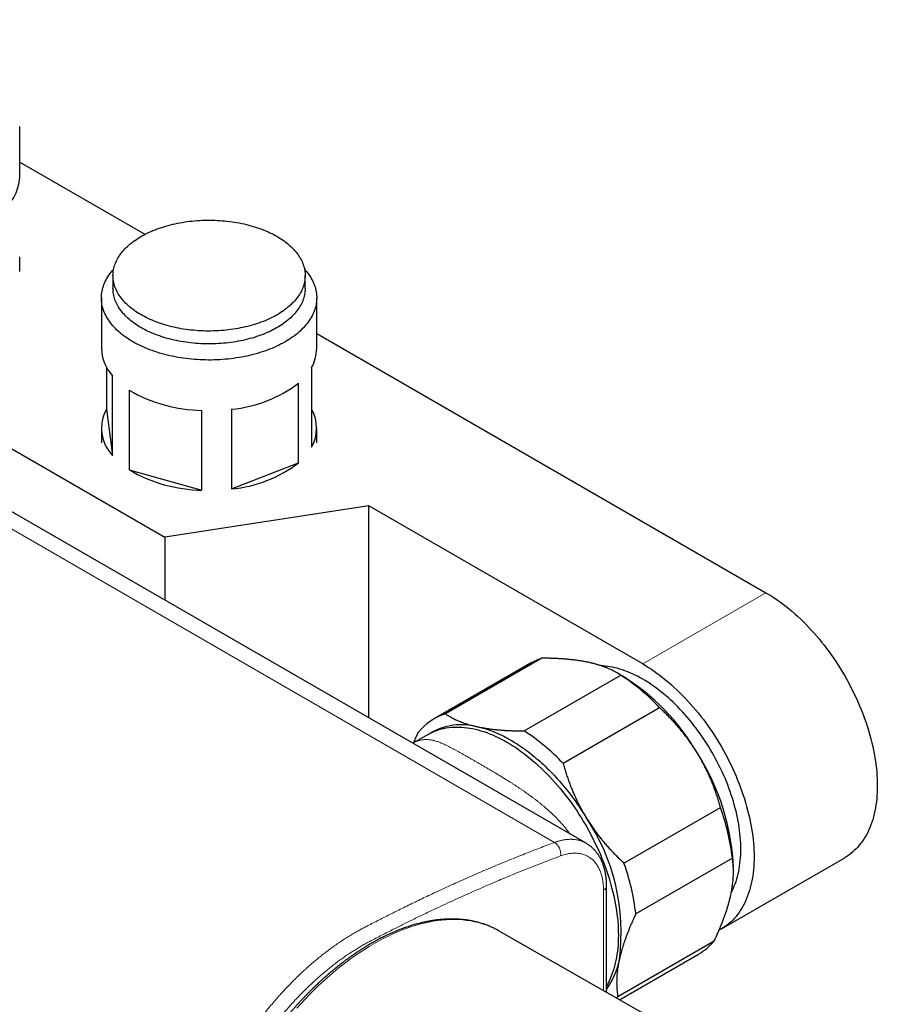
# Model space of a CAD drawing. Header units: millimetres. Extents: x 8 to 696, y 12 to 354.
# Tile 11 of 14: x 614 to 696, y 113 to 207. Entities that reach past the tile are written whole.
import ezdxf

# ---------------------------------------------------------------- set-up
doc = ezdxf.new("R2010")
doc.units = ezdxf.units.MM

msp = doc.modelspace()

# ---------------------------------------------------------------- linework, layer by layer
at = {"color": 252, "linetype": 'Continuous', "lineweight": 0}
for p, q in [((665.284, 128.568), (529.519, 206.943)), ((673.681, 145.579), (685.419, 152.355)), ((669.949, 114.467), (669.949, 124.013))]:
    msp.add_line(p, q, dxfattribs=at)
at = {"color": 7, "linetype": 'Continuous', "lineweight": 30}
for p, q in [((668.292, 128.493), (532.528, 206.868)), ((614.351, 191.952), (614.351, 196.77)), ((614.351, 193.381), (626.277, 186.497)), ((614.351, 182.97), (614.351, 184.358)), ((623.236, 182.564), (623.236, 181.34)), ((641.536, 181.34), (641.536, 182.564)), ((588.507, 180.543), (628.181, 157.639)), ((622.136, 180.441), (622.136, 175.624)), ((642.636, 175.624), (642.636, 180.441)), ((642.636, 177.053), (685.419, 152.355)), ((622.632, 173.805), (622.632, 169.849)), ((642.14, 173.805), (642.14, 166.211)), ((623.19, 165.417), (623.19, 173.01)), ((624.781, 171.657), (624.781, 164.063)), ((640.904, 164.739), (640.904, 172.333)), ((622.632, 169.849), (623.19, 165.417)), ((634.535, 169.838), (634.535, 162.244)), ((631.708, 162.126), (631.708, 169.72)), ((622.136, 168.03), (622.136, 166.642)), ((642.636, 166.642), (642.636, 168.03)), ((634.535, 162.244), (640.904, 164.739)), ((624.781, 164.063), (631.708, 162.126)), ((647.589, 160.641), (628.181, 157.639)), ((673.681, 145.579), (647.589, 160.641)), ((647.589, 140.445), (647.589, 160.641)), ((628.181, 157.639), (628.181, 151.648)), ((663.011, 145.645), (653.818, 140.339)), ((664.087, 146.118), (654.894, 140.812)), ((662.409, 139.187), (671.602, 144.494)), ((671.719, 144.444), (671.212, 144.737)), ((675.298, 141.404), (666.105, 136.097)), ((653.258, 138.86), (651.795, 138.016)), ((671.898, 126.595), (681.09, 131.901)), ((682.221, 127.074), (673.029, 121.768)), ((681.18, 120.34), (692.918, 127.116)), ((682.324, 125.77), (682.324, 126.074)), ((670.242, 124.423), (670.242, 124.421)), ((670.242, 114.3), (670.242, 124.421)), ((660.026, 120.125), (659.952, 120.167)), ((687.573, 104.419), (660.026, 120.125)), ((671.307, 113.889), (680.499, 119.196)), ((671.488, 113.59), (679.009, 117.932))]:
    msp.add_line(p, q, dxfattribs=at)
at = {"color": 7, "linetype": 'Continuous', "lineweight": 30, "flags": 128}
for points in [[(631.723, 187.833), (631.962, 187.841), (632.201, 187.846), (632.441, 187.847), (632.68, 187.844), (632.92, 187.838), (633.159, 187.828), (633.397, 187.814), (633.635, 187.797), (633.871, 187.777), (634.107, 187.752), (634.342, 187.724), (634.575, 187.693), (634.807, 187.658), (635.037, 187.62), (635.266, 187.578), (635.492, 187.533), (635.716, 187.484), (635.938, 187.432), (636.158, 187.377), (636.375, 187.318), (636.589, 187.256), (636.8, 187.191), (637.008, 187.123), (637.213, 187.052), (637.415, 186.977), (637.614, 186.9), (637.808, 186.819), (637.999, 186.736), (638.187, 186.649), (638.37, 186.56), (638.549, 186.469), (638.724, 186.374), (638.895, 186.277), (639.061, 186.177), (639.222, 186.075), (639.379, 185.971), (639.531, 185.864), (639.678, 185.755), (639.82, 185.643), (639.958, 185.53), (640.089, 185.415), (640.216, 185.297), (640.337, 185.178), (640.453, 185.057), (640.563, 184.934), (640.668, 184.81), (640.767, 184.684), (640.86, 184.556), (640.948, 184.428), (641.029, 184.298), (641.105, 184.166), (641.174, 184.034), (641.238, 183.901), (641.296, 183.767), (641.347, 183.632), (641.392, 183.496), (641.432, 183.359), (641.465, 183.222), (641.491, 183.085), (641.512, 182.947), (641.526, 182.809), (641.534, 182.671), (641.536, 182.533), (641.531, 182.394), (641.52, 182.256), (641.503, 182.118), (641.48, 181.981), (641.45, 181.843), (641.414, 181.707), (641.372, 181.571), (641.324, 181.435), (641.27, 181.3), (641.21, 181.167), (641.143, 181.034), (641.071, 180.902), (640.992, 180.771), (640.908, 180.642), (640.818, 180.514), (640.722, 180.387), (640.621, 180.262), (640.513, 180.138), (640.401, 180.016), (640.282, 179.896), (640.159, 179.777), (640.029, 179.661), (639.895, 179.546), (639.756, 179.434), (639.611, 179.324), (639.462, 179.216), (639.308, 179.11), (639.149, 179.006), (638.985, 178.905), (638.817, 178.807), (638.644, 178.711), (638.467, 178.618), (638.286, 178.527), (638.101, 178.439), (637.912, 178.355), (637.719, 178.272), (637.523, 178.193), (637.323, 178.117), (637.12, 178.044), (636.913, 177.974), (636.703, 177.907), (636.491, 177.844), (636.275, 177.783), (636.057, 177.726), (635.836, 177.672), (635.613, 177.622), (635.388, 177.575), (635.161, 177.531), (634.932, 177.491), (634.701, 177.454), (634.468, 177.421), (634.234, 177.391), (633.999, 177.365), (633.763, 177.342), (633.525, 177.323), (633.287, 177.308), (633.049, 177.296), (632.81, 177.288), (632.57, 177.283), (632.331, 177.282), (632.091, 177.285), (631.852, 177.291), (631.613, 177.301), (631.375, 177.315), (631.137, 177.332), (630.9, 177.352), (630.664, 177.377), (630.43, 177.404), (630.196, 177.436), (629.964, 177.471), (629.734, 177.509), (629.506, 177.551), (629.28, 177.596), (629.055, 177.645), (628.833, 177.697), (628.614, 177.752), (628.397, 177.811), (628.183, 177.872), (627.971, 177.938), (627.763, 178.006), (627.558, 178.077), (627.356, 178.152), (627.158, 178.229), (626.963, 178.31), (626.772, 178.393), (626.585, 178.479), (626.402, 178.569), (626.222, 178.66), (626.048, 178.755), (625.877, 178.852), (625.711, 178.952), (625.549, 179.054), (625.392, 179.158), (625.24, 179.265), (625.093, 179.374), (624.951, 179.485), (624.814, 179.599), (624.682, 179.714), (624.555, 179.832), (624.434, 179.951), (624.318, 180.072), (624.208, 180.195), (624.104, 180.319), (624.005, 180.445), (623.911, 180.572), (623.824, 180.701), (623.742, 180.831), (623.667, 180.962), (623.597, 181.095), (623.533, 181.228), (623.476, 181.362), (623.424, 181.497), (623.379, 181.633), (623.34, 181.769), (623.307, 181.906), (623.28, 182.044), (623.26, 182.182), (623.246, 182.32), (623.238, 182.458), (623.236, 182.596), (623.241, 182.734), (623.251, 182.873), (623.268, 183.011), (623.292, 183.148), (623.321, 183.285), (623.357, 183.422), (623.399, 183.558), (623.447, 183.694), (623.502, 183.828), (623.562, 183.962), (623.628, 184.095), (623.701, 184.227), (623.779, 184.358), (623.863, 184.487), (623.953, 184.615), (624.049, 184.742), (624.151, 184.867), (624.258, 184.991), (624.371, 185.113), (624.489, 185.233), (624.613, 185.351), (624.742, 185.468), (624.876, 185.582), (625.016, 185.695), (625.16, 185.805), (625.31, 185.913), (625.464, 186.019), (625.623, 186.122), (625.787, 186.223), (625.955, 186.322), (626.127, 186.418), (626.304, 186.511), (626.485, 186.602), (626.67, 186.689), (626.859, 186.774), (627.052, 186.856), (627.249, 186.936), (627.449, 187.012), (627.652, 187.085), (627.859, 187.155), (628.068, 187.222), (628.281, 187.285), (628.496, 187.346), (628.714, 187.403), (628.935, 187.457), (629.158, 187.507), (629.383, 187.554), (629.611, 187.598), (629.84, 187.638), (630.071, 187.675), (630.303, 187.708), (630.537, 187.738), (630.772, 187.764), (631.009, 187.786), (631.246, 187.805), (631.484, 187.821), (631.723, 187.833)], [(641.474, 183.178), (641.546, 183.096), (641.664, 182.957), (641.775, 182.816), (641.879, 182.673), (641.977, 182.529), (642.068, 182.383), (642.153, 182.236), (642.231, 182.088), (642.302, 181.938), (642.367, 181.788), (642.424, 181.637), (642.475, 181.485), (642.519, 181.332), (642.556, 181.178), (642.586, 181.025), (642.609, 180.87), (642.625, 180.716), (642.634, 180.561), (642.636, 180.406), (642.63, 180.251), (642.618, 180.096), (642.599, 179.942), (642.573, 179.788), (642.54, 179.634), (642.5, 179.481), (642.453, 179.328), (642.399, 179.176), (642.338, 179.025), (642.27, 178.876), (642.196, 178.727), (642.115, 178.579), (642.027, 178.433), (641.933, 178.288), (641.832, 178.144), (641.724, 178.002), (641.611, 177.862), (641.49, 177.723), (641.364, 177.587), (641.232, 177.452), (641.093, 177.319), (640.948, 177.189), (640.798, 177.061), (640.642, 176.935), (640.48, 176.811), (640.313, 176.69), (640.14, 176.572), (639.962, 176.456), (639.778, 176.343), (639.59, 176.232), (639.397, 176.125), (639.198, 176.02), (638.996, 175.919), (638.788, 175.821), (638.577, 175.725), (638.361, 175.633), (638.141, 175.545), (637.917, 175.46), (637.689, 175.378), (637.457, 175.299), (637.222, 175.224), (636.984, 175.153), (636.743, 175.085), (636.498, 175.021), (636.251, 174.961), (636.001, 174.905), (635.749, 174.852), (635.495, 174.803), (635.238, 174.758), (634.979, 174.717), (634.719, 174.68), (634.457, 174.646), (634.193, 174.617), (633.928, 174.592), (633.663, 174.57), (633.396, 174.553), (633.128, 174.54), (632.861, 174.531), (632.592, 174.525), (632.324, 174.524), (632.056, 174.527), (631.788, 174.534), (631.52, 174.545), (631.253, 174.56), (630.987, 174.58), (630.721, 174.603), (630.457, 174.63), (630.194, 174.661), (629.933, 174.696), (629.673, 174.735), (629.416, 174.778), (629.16, 174.825), (628.906, 174.876), (628.655, 174.93), (628.406, 174.988), (628.16, 175.05), (627.917, 175.116), (627.678, 175.185), (627.441, 175.258), (627.207, 175.335), (626.978, 175.415), (626.752, 175.498), (626.529, 175.585), (626.311, 175.675), (626.097, 175.769), (625.887, 175.865), (625.682, 175.965), (625.481, 176.068), (625.286, 176.174), (625.094, 176.283), (624.908, 176.394), (624.727, 176.509), (624.552, 176.626), (624.381, 176.745), (624.217, 176.868), (624.057, 176.992), (623.904, 177.119), (623.756, 177.249), (623.614, 177.38), (623.478, 177.514), (623.349, 177.649), (623.225, 177.787), (623.108, 177.926), (622.997, 178.067), (622.893, 178.21), (622.795, 178.354), (622.703, 178.5), (622.619, 178.647), (622.541, 178.795), (622.469, 178.944), (622.405, 179.095), (622.347, 179.246), (622.296, 179.398), (622.252, 179.551), (622.216, 179.704), (622.186, 179.858), (622.163, 180.013), (622.147, 180.167), (622.138, 180.322), (622.136, 180.477), (622.141, 180.632), (622.153, 180.787), (622.172, 180.941), (622.199, 181.095), (622.232, 181.249), (622.272, 181.402), (622.319, 181.555), (622.373, 181.706), (622.434, 181.857), (622.501, 182.007), (622.576, 182.156), (622.657, 182.304), (622.744, 182.45), (622.839, 182.595), (622.94, 182.739), (623.047, 182.881), (623.161, 183.021), (623.281, 183.159), (623.298, 183.178)], [(641.536, 181.34), (641.536, 181.308), (641.531, 181.17), (641.52, 181.031), (641.503, 180.894), (641.48, 180.756), (641.45, 180.619), (641.414, 180.482), (641.372, 180.346), (641.324, 180.21), (641.27, 180.076), (641.21, 179.942), (641.143, 179.809), (641.071, 179.677), (640.992, 179.546), (640.908, 179.417), (640.818, 179.289), (640.722, 179.162), (640.621, 179.037), (640.513, 178.913), (640.401, 178.791), (640.282, 178.671), (640.159, 178.553), (640.029, 178.436), (639.895, 178.322), (639.756, 178.209), (639.611, 178.099), (639.462, 177.991), (639.308, 177.885), (639.149, 177.782), (638.985, 177.681), (638.817, 177.582), (638.644, 177.486), (638.467, 177.393), (638.286, 177.302), (638.101, 177.215), (637.912, 177.13), (637.719, 177.048), (637.523, 176.969), (637.323, 176.892), (637.12, 176.819), (636.913, 176.749), (636.703, 176.682), (636.491, 176.619), (636.275, 176.558), (636.057, 176.501), (635.836, 176.447), (635.613, 176.397), (635.388, 176.35), (635.161, 176.306), (634.932, 176.266), (634.701, 176.229), (634.468, 176.196), (634.234, 176.166), (633.999, 176.14), (633.763, 176.118), (633.525, 176.099), (633.287, 176.083), (633.049, 176.071), (632.81, 176.063), (632.57, 176.059), (632.331, 176.058), (632.091, 176.06), (631.852, 176.066), (631.613, 176.076), (631.375, 176.09), (631.137, 176.107), (630.9, 176.128), (630.664, 176.152), (630.43, 176.18), (630.196, 176.211), (629.964, 176.246), (629.734, 176.284), (629.506, 176.326), (629.28, 176.371), (629.055, 176.42), (628.833, 176.472), (628.614, 176.527), (628.397, 176.586), (628.183, 176.648), (627.971, 176.713), (627.763, 176.781), (627.558, 176.852), (627.356, 176.927), (627.158, 177.004), (626.963, 177.085), (626.772, 177.168), (626.585, 177.255), (626.402, 177.344), (626.222, 177.436), (626.048, 177.53), (625.877, 177.627), (625.711, 177.727), (625.549, 177.829), (625.392, 177.933), (625.24, 178.04), (625.093, 178.149), (624.951, 178.261), (624.814, 178.374), (624.682, 178.489), (624.555, 178.607), (624.434, 178.726), (624.318, 178.847), (624.208, 178.97), (624.104, 179.094), (624.005, 179.22), (623.911, 179.348), (623.824, 179.476), (623.742, 179.606), (623.667, 179.738), (623.597, 179.87), (623.533, 180.003), (623.476, 180.137), (623.424, 180.272), (623.379, 180.408), (623.34, 180.545), (623.307, 180.682), (623.28, 180.819), (623.26, 180.957), (623.246, 181.095), (623.238, 181.233), (623.236, 181.34)], [(685.419, 152.355), (685.696, 152.19), (685.974, 152.017), (686.251, 151.837), (686.527, 151.648), (686.803, 151.451), (687.078, 151.246), (687.352, 151.034), (687.624, 150.814), (687.895, 150.587), (688.164, 150.353), (688.431, 150.111), (688.696, 149.863), (688.959, 149.608), (689.22, 149.347), (689.478, 149.079), (689.733, 148.805), (689.985, 148.526), (690.234, 148.24), (690.48, 147.949), (690.722, 147.652), (690.961, 147.351), (691.196, 147.044), (691.426, 146.732), (691.653, 146.417), (691.876, 146.096), (692.094, 145.772), (692.307, 145.444), (692.516, 145.112), (692.72, 144.776), (692.919, 144.438), (693.113, 144.096), (693.301, 143.752), (693.484, 143.405), (693.662, 143.056), (693.834, 142.705), (694, 142.352), (694.16, 141.998), (694.314, 141.642), (694.462, 141.285), (694.604, 140.928), (694.74, 140.57), (694.869, 140.211), (694.992, 139.853), (695.108, 139.495), (695.218, 139.137), (695.321, 138.78), (695.417, 138.423), (695.506, 138.068), (695.589, 137.714), (695.664, 137.362), (695.732, 137.012), (695.794, 136.664), (695.848, 136.318), (695.895, 135.975), (695.935, 135.635), (695.967, 135.297), (695.993, 134.963), (696.011, 134.633), (696.022, 134.306), (696.025, 133.984), (696.022, 133.665), (696.011, 133.351), (695.993, 133.041), (695.967, 132.737), (695.935, 132.437), (695.895, 132.143), (695.848, 131.854), (695.794, 131.571), (695.732, 131.293), (695.664, 131.022), (695.589, 130.757), (695.506, 130.498), (695.417, 130.246), (695.321, 130.001), (695.218, 129.763), (695.108, 129.531), (694.992, 129.307), (694.869, 129.09), (694.74, 128.881), (694.604, 128.68), (694.462, 128.486), (694.314, 128.301), (694.16, 128.123), (694, 127.954), (693.834, 127.793), (693.662, 127.64), (693.484, 127.496), (693.301, 127.361), (693.113, 127.234), (692.919, 127.116), (692.918, 127.116)], [(682.126, 123.826), (682.221, 124.01), (682.318, 124.213), (682.408, 124.424), (682.493, 124.64), (682.572, 124.862), (682.644, 125.09), (682.711, 125.324), (682.771, 125.563), (682.825, 125.807), (682.873, 126.057), (682.914, 126.311), (682.949, 126.571), (682.978, 126.835), (683, 127.103), (683.016, 127.376), (683.026, 127.653), (683.029, 127.934), (683.026, 128.218), (683.016, 128.506), (683, 128.797), (682.978, 129.092), (682.949, 129.389), (682.914, 129.689), (682.873, 129.991), (682.825, 130.296), (682.771, 130.603), (682.711, 130.912), (682.644, 131.222), (682.572, 131.534), (682.493, 131.847), (682.408, 132.161), (682.318, 132.476), (682.221, 132.791), (682.118, 133.107), (682.01, 133.423), (681.896, 133.739), (681.777, 134.054), (681.652, 134.369), (681.521, 134.684), (681.385, 134.997), (681.244, 135.31), (681.097, 135.621), (680.946, 135.93), (680.789, 136.238), (680.628, 136.543), (680.462, 136.847), (680.291, 137.148), (680.116, 137.446), (679.936, 137.742), (679.752, 138.034), (679.564, 138.324), (679.372, 138.609), (679.176, 138.892), (678.976, 139.17), (678.772, 139.445), (678.565, 139.715), (678.355, 139.981), (678.141, 140.242), (677.925, 140.499), (677.705, 140.751), (677.483, 140.997), (677.258, 141.239), (677.031, 141.475), (676.801, 141.705), (676.57, 141.93), (676.336, 142.148), (676.1, 142.361), (675.863, 142.567), (675.624, 142.768), (675.384, 142.961), (675.143, 143.148), (674.901, 143.329), (674.658, 143.502), (674.414, 143.669), (674.17, 143.828), (673.926, 143.981), (673.681, 144.126), (673.436, 144.263), (673.192, 144.393), (672.947, 144.516), (672.704, 144.63), (672.461, 144.738), (672.218, 144.837), (671.977, 144.928), (671.737, 145.012), (671.498, 145.087), (671.261, 145.154), (671.026, 145.214), (670.792, 145.265), (670.56, 145.308), (670.331, 145.342), (670.103, 145.369), (669.879, 145.387), (669.731, 145.395)], [(673.681, 145.579), (673.958, 145.414), (674.236, 145.241), (674.513, 145.06), (674.789, 144.871), (675.065, 144.675), (675.34, 144.47), (675.614, 144.258), (675.886, 144.038), (676.157, 143.811), (676.426, 143.576), (676.693, 143.335), (676.958, 143.087), (677.221, 142.832), (677.482, 142.571), (677.74, 142.303), (677.995, 142.029), (678.247, 141.749), (678.496, 141.464), (678.742, 141.173), (678.984, 140.876), (679.223, 140.574), (679.458, 140.268), (679.688, 139.956), (679.915, 139.64), (680.138, 139.32), (680.356, 138.996), (680.569, 138.667), (680.778, 138.335), (680.982, 138), (681.181, 137.661), (681.375, 137.32), (681.563, 136.976), (681.746, 136.629), (681.924, 136.28), (682.096, 135.929), (682.262, 135.576), (682.422, 135.222), (682.576, 134.866), (682.724, 134.509), (682.866, 134.152), (683.002, 133.794), (683.131, 133.435), (683.254, 133.077), (683.37, 132.718), (683.48, 132.361), (683.583, 132.003), (683.679, 131.647), (683.768, 131.292), (683.851, 130.938), (683.926, 130.586), (683.994, 130.236), (684.056, 129.888), (684.11, 129.542), (684.157, 129.199), (684.197, 128.858), (684.229, 128.521), (684.255, 128.187), (684.273, 127.857), (684.284, 127.53), (684.287, 127.207), (684.284, 126.889), (684.273, 126.575), (684.255, 126.265), (684.229, 125.961), (684.197, 125.661), (684.157, 125.367), (684.11, 125.078), (684.056, 124.795), (683.994, 124.517), (683.926, 124.246), (683.851, 123.981), (683.768, 123.722), (683.679, 123.47), (683.583, 123.225), (683.48, 122.986), (683.37, 122.755), (683.254, 122.531), (683.131, 122.314), (683.002, 122.105), (682.866, 121.904), (682.724, 121.71), (682.576, 121.524), (682.422, 121.347), (682.262, 121.178), (682.096, 121.017), (681.924, 120.864), (681.746, 120.72), (681.563, 120.585), (681.375, 120.458), (681.181, 120.34), (680.982, 120.231), (680.962, 120.221)], [(653.258, 138.86), (653.456, 138.969), (653.66, 139.069), (653.869, 139.16), (654.082, 139.242), (654.3, 139.314), (654.523, 139.378), (654.749, 139.432), (654.98, 139.477), (655.215, 139.512), (655.454, 139.538), (655.696, 139.555), (655.942, 139.563), (656.191, 139.561), (656.443, 139.549), (656.698, 139.529), (656.956, 139.499), (657.217, 139.459), (657.479, 139.411), (657.745, 139.353), (658.012, 139.285), (658.281, 139.209), (658.552, 139.123), (658.824, 139.029), (659.098, 138.925), (659.373, 138.812), (659.648, 138.691), (659.925, 138.56), (660.202, 138.422), (660.479, 138.274), (660.757, 138.118), (661.035, 137.953), (661.312, 137.781), (661.589, 137.6), (661.866, 137.411), (662.142, 137.214), (662.416, 137.009), (662.69, 136.797), (662.962, 136.577), (663.233, 136.35), (663.502, 136.116), (663.77, 135.874), (664.035, 135.626), (664.298, 135.371), (664.558, 135.11), (664.816, 134.842), (665.071, 134.568), (665.323, 134.289), (665.572, 134.003), (665.818, 133.712), (666.06, 133.415), (666.299, 133.114), (666.534, 132.807), (666.765, 132.496), (666.991, 132.18), (667.214, 131.859), (667.432, 131.535), (667.646, 131.207), (667.854, 130.875), (668.058, 130.539), (668.257, 130.201), (668.451, 129.859), (668.639, 129.515), (668.822, 129.168), (669, 128.819), (669.172, 128.468), (669.338, 128.115), (669.498, 127.761), (669.653, 127.405), (669.801, 127.049), (669.943, 126.691), (670.078, 126.333), (670.208, 125.975), (670.33, 125.616), (670.447, 125.258), (670.556, 124.9), (670.659, 124.543), (670.755, 124.186), (670.845, 123.831), (670.927, 123.477), (671.002, 123.125), (671.071, 122.775), (671.132, 122.427), (671.186, 122.081), (671.233, 121.738), (671.273, 121.398), (671.306, 121.06), (671.331, 120.727), (671.349, 120.396), (671.36, 120.069), (671.364, 119.747), (671.36, 119.428), (671.349, 119.114), (671.331, 118.805), (671.306, 118.5), (671.273, 118.2), (671.233, 117.906), (671.186, 117.617), (671.132, 117.334), (671.071, 117.057), (671.002, 116.785), (670.927, 116.52), (670.845, 116.261), (670.755, 116.009), (670.659, 115.764), (670.556, 115.526), (670.447, 115.294), (670.33, 115.07), (670.242, 114.913)], [(657.945, 139.591), (658.119, 139.552), (658.294, 139.508), (658.47, 139.461), (658.647, 139.409), (658.824, 139.354), (659.002, 139.295), (659.181, 139.231), (659.36, 139.164), (659.54, 139.094), (659.721, 139.019), (659.901, 138.94), (660.082, 138.858), (660.264, 138.772), (660.445, 138.682), (660.627, 138.588), (660.809, 138.491), (660.991, 138.39), (661.173, 138.286), (661.355, 138.177), (661.537, 138.066), (661.719, 137.951), (661.901, 137.832), (662.082, 137.71), (662.263, 137.584), (662.444, 137.455), (662.625, 137.322), (662.805, 137.187), (662.984, 137.048), (663.163, 136.906), (663.341, 136.76), (663.519, 136.612), (663.696, 136.46), (663.872, 136.305), (664.048, 136.147), (664.222, 135.987), (664.396, 135.823), (664.568, 135.657), (664.74, 135.487), (664.911, 135.315), (665.08, 135.14), (665.248, 134.963), (665.415, 134.783), (665.581, 134.6), (665.746, 134.415), (665.909, 134.227), (666.07, 134.037), (666.231, 133.845), (666.389, 133.65), (666.546, 133.453), (666.702, 133.254), (666.856, 133.053), (667.008, 132.85), (667.159, 132.644), (667.307, 132.437), (667.454, 132.228), (667.599, 132.017), (667.742, 131.805), (667.883, 131.59), (668.022, 131.374), (668.159, 131.157), (668.294, 130.938)], [(671.307, 113.889), (671.202, 113.767), (671.194, 113.758)]]:
    msp.add_lwpolyline(points, dxfattribs=at)
at = {"color": 252, "linetype": 'Continuous', "lineweight": 0, "flags": 128}
msp.add_lwpolyline([(659.952, 120.167), (659.746, 120.278), (659.42, 120.438), (659.085, 120.583), (658.744, 120.714), (658.395, 120.83), (658.039, 120.932), (657.676, 121.018), (657.307, 121.09), (656.931, 121.147), (656.549, 121.189), (656.161, 121.216), (655.768, 121.228), (655.37, 121.225), (654.966, 121.206), (654.558, 121.173), (654.145, 121.125), (653.728, 121.062), (653.308, 120.984), (652.883, 120.891), (652.456, 120.784), (652.025, 120.661), (651.592, 120.524), (651.156, 120.373), (650.718, 120.207), (650.278, 120.027), (649.837, 119.832), (649.395, 119.624), (648.951, 119.402), (648.507, 119.165), (648.063, 118.916), (647.619, 118.653), (647.175, 118.376), (646.731, 118.087), (646.289, 117.784), (645.848, 117.469), (645.408, 117.142), (644.97, 116.802), (644.534, 116.45), (644.101, 116.087), (643.67, 115.712), (643.243, 115.326), (642.818, 114.929), (642.398, 114.521), (641.981, 114.103), (641.568, 113.674), (641.16, 113.236), (640.756, 112.788)], dxfattribs=at)
at = {"color": 7, "linetype": 'Continuous', "lineweight": 30}
for centre, radius, start, end in [((609.818, 192.218), 4.541, 305.09728, 356.648), ((626.174, 175.733), 4.04, 181.54896, 222.37525), ((638.935, 175.656), 3.701, 329.98658, 359.49638), ((631.921, 183.835), 14.117, 239.61765, 269.13757), ((633.47, 181.935), 12.143, 275.02836, 307.749), ((625.9, 168.009), 3.751, 150.62651, 223.71967), ((639.022, 168.03), 3.609, 329.74251, 30.25749), ((633.47, 174.341), 12.143, 275.02836, 307.749), ((631.921, 176.241), 14.117, 239.61765, 269.13757), ((665.712, 140.96), 5.408, 107.48615, 119.96068), ((660.674, 127.669), 20.063, 43.20528, 56.9963), ((660.484, 126.33), 21.316, 30.2271, 58.19074), ((656.54, 135.618), 5.448, 107.58192, 140.61853), ((656.452, 133.848), 5.934, 75.42959, 120.54007), ((651.481, 122.362), 20.063, 43.20528, 56.9963), ((660.484, 125.297), 21.853, 2.03767, 32.56901), ((660.509, 124.535), 21.86, 6.67078, 19.69299), ((652.036, 120), 19.595, 352.43421, 33.92956), ((651.317, 119.228), 21.86, 6.67078, 19.69299), ((676.228, 122.718), 5.536, 300.15764, 320.48358), ((664.093, 118.886), 7.512, 324.94799, 348.74791)]:
    msp.add_arc(centre, radius, start, end, dxfattribs=at)
at = {"color": 252, "linetype": 'Continuous', "lineweight": 0}
for centre, radius, start, end in [((664.534, 127.453), 1.344, 352.79994, 56.0669), ((669.745, 124.469), 0.499, 294.13566, 354.54419)]:
    msp.add_arc(centre, radius, start, end, dxfattribs=at)
at = {"color": 7, "linetype": 'Continuous', "lineweight": 30}
for points, knots in [([(668.551, 145.714), (668.508, 145.724), (668.363, 145.754), (668.111, 145.803), (667.792, 145.858), (667.464, 145.907), (667.126, 145.951), (666.779, 145.989), (666.423, 146.023), (666.06, 146.051), (665.685, 146.074), (665.299, 146.093), (664.901, 146.106), (664.497, 146.115), (664.223, 146.117), (664.087, 146.118)], [0, 0, 0, 0, 0.034083, 0.112691, 0.191333, 0.269977, 0.348587, 0.428233, 0.507908, 0.587587, 0.667237, 0.750328, 0.833419, 0.916709, 1, 1, 1, 1]), ([(671.602, 144.494), (671.537, 144.536), (671.408, 144.621), (671.203, 144.744), (670.988, 144.862), (670.763, 144.977), (670.526, 145.087), (670.279, 145.193), (670.02, 145.294), (669.75, 145.389), (669.468, 145.48), (669.174, 145.564), (668.87, 145.643), (668.657, 145.691), (668.551, 145.714)], [0, 0, 0, 0, 0.082882, 0.165775, 0.248655, 0.331791, 0.41494, 0.498073, 0.581536, 0.665015, 0.748476, 0.832311, 0.916166, 1, 1, 1, 1]), ([(654.894, 140.812), (654.97, 140.762), (655.123, 140.662), (655.341, 140.535), (655.54, 140.427), (655.717, 140.337), (655.887, 140.256), (656.048, 140.184), (656.225, 140.11), (656.433, 140.028), (656.677, 139.94), (656.93, 139.857), (657.183, 139.78), (657.436, 139.712), (657.686, 139.649), (657.858, 139.61), (657.945, 139.591)], [0, 0, 0, 0, 0.097601, 0.1952, 0.260477, 0.325761, 0.391037, 0.44149, 0.491943, 0.567921, 0.643928, 0.719932, 0.795907, 0.863934, 0.931973, 1, 1, 1, 1]), ([(678.901, 137.061), (678.867, 137.116), (678.755, 137.298), (678.558, 137.605), (678.306, 137.978), (678.045, 138.344), (677.775, 138.706), (677.496, 139.061), (677.21, 139.409), (676.918, 139.747), (676.615, 140.084), (676.3, 140.42), (675.972, 140.756), (675.638, 141.084), (675.411, 141.297), (675.298, 141.404)], [0, 0, 0, 0, 0.034083, 0.113223, 0.192397, 0.271573, 0.350714, 0.430546, 0.510378, 0.588808, 0.667237, 0.750413, 0.833614, 0.916819, 1, 1, 1, 1]), ([(651.873, 138.061), (651.906, 138.138), (651.994, 138.344), (652.145, 138.682), (652.268, 138.944), (652.329, 139.075)], [0, 0, 0, 0, 0.228232, 0.614175, 1, 1, 1, 1]), ([(657.945, 139.591), (657.988, 139.582), (658.135, 139.551), (658.391, 139.502), (658.716, 139.446), (659.05, 139.396), (659.393, 139.352), (659.745, 139.313), (660.105, 139.28), (660.473, 139.252), (660.848, 139.229), (661.229, 139.212), (661.617, 139.199), (662.01, 139.19), (662.276, 139.188), (662.409, 139.187)], [0, 0, 0, 0, 0.034083, 0.114056, 0.194065, 0.274075, 0.35405, 0.434561, 0.515103, 0.595648, 0.676164, 0.757109, 0.838078, 0.91905, 1, 1, 1, 1]), ([(681.09, 131.901), (681.049, 132.047), (680.967, 132.339), (680.833, 132.776), (680.69, 133.211), (680.537, 133.644), (680.375, 134.077), (680.202, 134.505), (680.019, 134.929), (679.824, 135.356), (679.613, 135.785), (679.388, 136.216), (679.152, 136.642), (678.985, 136.921), (678.901, 137.061)], [0, 0, 0, 0, 0.0820249, 0.1640723, 0.2461158, 0.3281353, 0.4106745, 0.4932129, 0.5748345, 0.6564555, 0.7423209, 0.8282301, 0.9141372, 1, 1, 1, 1]), ([(666.105, 136.097), (666.146, 135.951), (666.228, 135.659), (666.363, 135.223), (666.505, 134.788), (666.658, 134.354), (666.821, 133.922), (666.994, 133.493), (667.176, 133.069), (667.372, 132.643), (667.582, 132.214), (667.808, 131.782), (668.044, 131.356), (668.211, 131.077), (668.294, 130.938)], [0, 0, 0, 0, 0.082025, 0.164072, 0.246116, 0.328135, 0.410674, 0.493213, 0.574834, 0.656455, 0.742321, 0.82823, 0.914137, 1, 1, 1, 1]), ([(668.294, 130.938), (668.328, 130.883), (668.44, 130.7), (668.638, 130.393), (668.89, 130.021), (669.15, 129.654), (669.421, 129.293), (669.7, 128.937), (669.986, 128.59), (670.278, 128.251), (670.58, 127.914), (670.895, 127.578), (671.224, 127.243), (671.557, 126.914), (671.785, 126.701), (671.898, 126.595)], [0, 0, 0, 0, 0.034083, 0.113223, 0.192397, 0.271573, 0.350714, 0.430546, 0.510378, 0.588808, 0.667237, 0.750413, 0.833614, 0.916819, 1, 1, 1, 1]), ([(670.242, 124.423), (670.242, 124.456), (670.242, 124.54), (670.239, 124.679), (670.232, 124.833), (670.221, 124.985), (670.208, 125.132), (670.192, 125.278), (670.172, 125.422), (670.149, 125.566), (670.123, 125.707), (670.094, 125.846), (670.061, 125.983), (670.025, 126.118), (669.986, 126.25), (669.944, 126.379), (669.899, 126.506), (669.851, 126.631), (669.8, 126.753), (669.746, 126.872), (669.689, 126.988), (669.629, 127.102), (669.566, 127.212), (669.5, 127.32), (669.432, 127.424), (669.361, 127.524), (669.288, 127.622), (669.212, 127.716), (669.134, 127.806), (669.053, 127.894), (668.97, 127.978), (668.884, 128.059), (668.796, 128.137), (668.706, 128.211), (668.614, 128.282), (668.519, 128.35), (668.423, 128.414), (668.347, 128.462), (668.302, 128.487), (668.291, 128.493)], [0, 0, 0, 0, 0.0189605, 0.0483281, 0.0786861, 0.1076224, 0.1366199, 0.1650077, 0.1941618, 0.2232219, 0.2521872, 0.2810578, 0.3098339, 0.3385153, 0.3671023, 0.3955954, 0.4239955, 0.4523043, 0.4805244, 0.5086498, 0.536521, 0.5645723, 0.5923581, 0.6198965, 0.6472088, 0.674317, 0.7012447, 0.7280164, 0.7546573, 0.7811938, 0.8076528, 0.834062, 0.8604496, 0.8868433, 0.9132708, 0.9394264, 0.9654974, 0.9915046, 1, 1, 1, 1]), ([(682.067, 123.543), (682.084, 123.623), (682.118, 123.782), (682.162, 124.017), (682.201, 124.249), (682.235, 124.48), (682.263, 124.708), (682.286, 124.935), (682.304, 125.159), (682.316, 125.382), (682.323, 125.603), (682.325, 125.822), (682.321, 126.038), (682.311, 126.251), (682.297, 126.462), (682.277, 126.669), (682.252, 126.873), (682.231, 127.007), (682.221, 127.074)], [0, 0, 0, 0, 0.059484, 0.118968, 0.178955, 0.238942, 0.299804, 0.360665, 0.422634, 0.484603, 0.547727, 0.610851, 0.674982, 0.739114, 0.803938, 0.868763, 0.933848, 1, 1, 1, 1]), ([(680.499, 119.196), (680.555, 119.317), (680.668, 119.558), (680.83, 119.919), (680.985, 120.277), (681.135, 120.635), (681.277, 120.992), (681.412, 121.349), (681.539, 121.702), (681.658, 122.051), (681.767, 122.398), (681.868, 122.742), (681.959, 123.082), (682.024, 123.349), (682.058, 123.501), (682.067, 123.543)], [0, 0, 0, 0, 0.079536, 0.159093, 0.238647, 0.318178, 0.398997, 0.479864, 0.560741, 0.641598, 0.722409, 0.804458, 0.886527, 0.968575, 1, 1, 1, 1]), ([(659.949, 120.168), (659.917, 120.186), (659.833, 120.233), (659.693, 120.306), (659.53, 120.387), (659.364, 120.465), (659.197, 120.54), (659.028, 120.61), (658.857, 120.678), (658.685, 120.741), (658.51, 120.801), (658.334, 120.858), (658.156, 120.911), (657.977, 120.96), (657.796, 121.006), (657.613, 121.048), (657.428, 121.087), (657.242, 121.122), (657.054, 121.153), (656.865, 121.181), (656.675, 121.205), (656.482, 121.225), (656.289, 121.242), (656.094, 121.255), (655.898, 121.264), (655.7, 121.27), (655.501, 121.272), (655.301, 121.27), (655.099, 121.264), (654.897, 121.255), (654.693, 121.242), (654.488, 121.226), (654.282, 121.206), (654.075, 121.182), (653.867, 121.154), (653.658, 121.123), (653.448, 121.088), (653.237, 121.049), (653.025, 121.007), (652.813, 120.961), (652.599, 120.911), (652.385, 120.858), (652.17, 120.801), (651.955, 120.741), (651.739, 120.677), (651.522, 120.609), (651.305, 120.538), (651.087, 120.463), (650.869, 120.385), (650.651, 120.303), (650.432, 120.217), (650.212, 120.128), (649.993, 120.036), (649.773, 119.94), (649.553, 119.841), (649.332, 119.738), (649.112, 119.632), (648.891, 119.522), (648.67, 119.409), (648.449, 119.293), (648.228, 119.173), (648.017, 119.055), (647.879, 118.976), (647.815, 118.94)], [0, 0, 0, 0, 0.009687, 0.026001, 0.042317, 0.058634, 0.074955, 0.09128, 0.10761, 0.123945, 0.140287, 0.156637, 0.172995, 0.189362, 0.205738, 0.222125, 0.238522, 0.25493, 0.271349, 0.28778, 0.304222, 0.320676, 0.337142, 0.353621, 0.37011, 0.386612, 0.403125, 0.419649, 0.436184, 0.45273, 0.469287, 0.485853, 0.502429, 0.519014, 0.535607, 0.552209, 0.568819, 0.585436, 0.60206, 0.618691, 0.635328, 0.65197, 0.668617, 0.68527, 0.701926, 0.718587, 0.735251, 0.751918, 0.768588, 0.785261, 0.801936, 0.818613, 0.835291, 0.851971, 0.868652, 0.885334, 0.902017, 0.918701, 0.935384, 0.952068, 0.968752, 0.985435, 1, 1, 1, 1]), ([(673.029, 121.768), (672.979, 121.661), (672.879, 121.448), (672.737, 121.133), (672.601, 120.823), (672.471, 120.518), (672.347, 120.215), (672.229, 119.916), (672.117, 119.62), (672.012, 119.329), (671.913, 119.042), (671.821, 118.76), (671.736, 118.483), (671.657, 118.211), (671.585, 117.943), (671.519, 117.679), (671.48, 117.506), (671.46, 117.42)], [0, 0, 0, 0, 0.0701359, 0.1402976, 0.2083963, 0.2764946, 0.3441825, 0.41187, 0.4787716, 0.5456729, 0.611584, 0.6774949, 0.7424465, 0.807398, 0.8716718, 0.9359456, 1, 1, 1, 1]), ([(647.815, 118.94), (647.776, 118.917), (647.663, 118.852), (647.477, 118.742), (647.257, 118.608), (647.036, 118.47), (646.816, 118.33), (646.596, 118.186), (646.376, 118.039), (646.157, 117.89), (645.938, 117.737), (645.719, 117.581), (645.501, 117.422), (645.283, 117.26), (645.066, 117.095), (644.849, 116.927), (644.633, 116.756), (644.417, 116.582), (644.202, 116.405), (643.988, 116.226), (643.774, 116.044), (643.561, 115.859), (643.349, 115.671), (643.138, 115.481), (642.927, 115.288), (642.718, 115.092), (642.509, 114.894), (642.301, 114.693), (642.094, 114.489), (641.889, 114.283), (641.684, 114.075), (641.48, 113.864), (641.277, 113.651), (641.076, 113.435), (640.876, 113.217), (640.676, 112.997), (640.479, 112.774), (640.282, 112.55), (640.086, 112.323), (639.892, 112.094), (639.7, 111.863), (639.508, 111.629), (639.319, 111.394), (639.13, 111.157), (638.943, 110.918), (638.758, 110.677), (638.574, 110.434), (638.392, 110.189), (638.211, 109.942), (638.032, 109.694), (637.854, 109.444), (637.678, 109.192), (637.504, 108.939), (637.332, 108.684), (637.162, 108.427), (636.993, 108.169), (636.826, 107.91), (636.661, 107.649), (636.498, 107.387), (636.336, 107.123), (636.177, 106.858), (636.02, 106.592), (635.864, 106.325), (635.711, 106.057), (635.56, 105.787), (635.41, 105.516), (635.263, 105.245), (635.118, 104.972), (634.975, 104.699), (634.834, 104.424), (634.696, 104.149), (634.559, 103.873), (634.425, 103.596), (634.293, 103.318), (634.164, 103.04), (634.036, 102.761), (633.911, 102.482), (633.789, 102.202), (633.668, 101.922), (633.55, 101.641), (633.435, 101.36), (633.321, 101.078), (633.211, 100.796), (633.102, 100.514), (632.997, 100.232), (632.893, 99.949), (632.792, 99.667), (632.694, 99.384), (632.598, 99.101), (632.505, 98.819), (632.414, 98.536), (632.326, 98.254), (632.241, 97.971), (632.158, 97.689), (632.078, 97.408), (632, 97.126), (631.925, 96.845), (631.853, 96.564), (631.784, 96.284), (631.717, 96.004), (631.653, 95.725), (631.591, 95.446), (631.533, 95.168), (631.477, 94.89), (631.423, 94.614), (631.373, 94.338), (631.325, 94.062), (631.28, 93.788), (631.238, 93.515), (631.199, 93.242), (631.162, 92.971), (631.129, 92.7), (631.098, 92.431), (631.07, 92.162), (631.045, 91.895), (631.022, 91.629), (631.003, 91.365), (630.986, 91.101), (630.972, 90.839), (630.961, 90.578), (630.953, 90.319), (630.948, 90.061), (630.946, 89.805), (630.946, 89.55), (630.95, 89.297), (630.956, 89.045), (630.965, 88.796), (630.977, 88.547), (630.992, 88.301), (631.01, 88.057), (631.03, 87.814), (631.054, 87.573), (631.08, 87.334), (631.109, 87.097), (631.141, 86.862), (631.176, 86.629), (631.214, 86.398), (631.255, 86.17), (631.298, 85.943), (631.345, 85.719), (631.394, 85.497), (631.446, 85.277), (631.501, 85.06), (631.558, 84.845), (631.619, 84.632), (631.682, 84.422), (631.748, 84.214), (631.817, 84.009), (631.888, 83.806), (631.962, 83.606), (632.039, 83.409), (632.119, 83.214), (632.202, 83.022), (632.287, 82.833), (632.375, 82.646), (632.465, 82.462), (632.558, 82.282), (632.654, 82.104), (632.752, 81.928), (632.853, 81.756), (632.956, 81.587), (633.062, 81.421), (633.171, 81.258), (633.282, 81.098), (633.395, 80.941), (633.511, 80.787), (633.63, 80.636), (633.75, 80.488), (633.873, 80.344), (633.999, 80.203), (634.127, 80.065), (634.257, 79.93), (634.389, 79.798), (634.524, 79.67), (634.661, 79.545), (634.8, 79.424), (634.941, 79.305), (635.084, 79.19), (635.23, 79.079), (635.378, 78.971), (635.528, 78.866), (635.679, 78.765), (635.821, 78.674), (635.913, 78.619), (635.954, 78.595)], [0, 0, 0, 0, 0.0029197, 0.0084558, 0.0139917, 0.0195273, 0.0250627, 0.0305979, 0.0361327, 0.0416673, 0.0472015, 0.0527353, 0.0582689, 0.063802, 0.0693348, 0.0748673, 0.0803993, 0.085931, 0.0914622, 0.0969931, 0.1025236, 0.1080537, 0.1135834, 0.1191128, 0.1246417, 0.1301703, 0.1356986, 0.1412264, 0.1467539, 0.1522811, 0.1578079, 0.1633343, 0.1688605, 0.1743863, 0.1799118, 0.185437, 0.1909619, 0.1964866, 0.2020109, 0.207535, 0.2130589, 0.2185825, 0.2241059, 0.229629, 0.235152, 0.2406747, 0.2461972, 0.2517196, 0.2572418, 0.2627639, 0.2682858, 0.2738075, 0.2793292, 0.2848507, 0.2903721, 0.2958935, 0.3014147, 0.3069359, 0.312457, 0.3179781, 0.3234992, 0.3290202, 0.3345412, 0.3400622, 0.3455833, 0.3511043, 0.3566254, 0.3621465, 0.3676677, 0.3731889, 0.3787102, 0.3842316, 0.3897531, 0.3952747, 0.4007964, 0.4063182, 0.4118402, 0.4173623, 0.4228846, 0.4284071, 0.4339298, 0.4394526, 0.4449757, 0.450499, 0.4560225, 0.4615463, 0.4670703, 0.4725945, 0.4781191, 0.4836439, 0.489169, 0.4946944, 0.5002201, 0.5057462, 0.5112726, 0.5167993, 0.5223263, 0.5278538, 0.5333815, 0.5389097, 0.5444382, 0.5499671, 0.5554964, 0.5610261, 0.5665562, 0.5720867, 0.5776176, 0.5831489, 0.5886806, 0.5942127, 0.5997453, 0.6052782, 0.6108115, 0.6163453, 0.6218794, 0.6274139, 0.6329488, 0.638484, 0.6440196, 0.6495554, 0.6550916, 0.6606281, 0.6661649, 0.6717019, 0.677239, 0.6827764, 0.6883139, 0.6938514, 0.699389, 0.7049266, 0.7104641, 0.7160015, 0.7215386, 0.7270755, 0.732612, 0.7381482, 0.7436837, 0.7492187, 0.754753, 0.7602865, 0.765819, 0.7713505, 0.7768809, 0.78241, 0.7879377, 0.7934639, 0.7989884, 0.804511, 0.8100317, 0.8155503, 0.8210666, 0.8265805, 0.8320918, 0.8376003, 0.843106, 0.8486087, 0.8541082, 0.8596044, 0.8650972, 0.8705864, 0.8760719, 0.8815538, 0.8870317, 0.8925058, 0.8979759, 0.9034421, 0.9089042, 0.9143624, 0.9198166, 0.925267, 0.9307135, 0.9361563, 0.9415955, 0.9470313, 0.9524639, 0.9578933, 0.96332, 0.968744, 0.9741657, 0.9795854, 0.9850033, 0.9904197, 0.9958349, 1, 1, 1, 1]), ([(671.46, 117.42), (671.451, 117.378), (671.419, 117.23), (671.371, 116.979), (671.319, 116.671), (671.277, 116.369), (671.245, 116.073), (671.222, 115.784), (671.208, 115.501), (671.202, 115.225), (671.206, 114.95), (671.218, 114.678), (671.239, 114.408), (671.268, 114.144), (671.294, 113.974), (671.307, 113.889)], [0, 0, 0, 0, 0.0314246, 0.1107733, 0.190157, 0.2695422, 0.3488931, 0.4282164, 0.5075691, 0.5869252, 0.666253, 0.7496745, 0.8331215, 0.9165727, 1, 1, 1, 1])]:
    msp.add_open_spline(points, degree=3, knots=knots, dxfattribs=at)
at = {"color": 252, "linetype": 'Continuous', "lineweight": 0}
for points, knots in [([(651.796, 138.016), (651.807, 138.022), (651.866, 138.057), (651.97, 138.11), (652.109, 138.174), (652.248, 138.229), (652.385, 138.274), (652.523, 138.311), (652.66, 138.339), (652.802, 138.359), (652.95, 138.371), (653.103, 138.374), (653.257, 138.367), (653.413, 138.35), (653.571, 138.325), (653.732, 138.291), (653.895, 138.249), (654.062, 138.198), (654.232, 138.14), (654.407, 138.074), (654.587, 138), (654.779, 137.915), (654.986, 137.818), (655.208, 137.709), (655.439, 137.591), (655.678, 137.465), (655.927, 137.33), (656.185, 137.188), (656.453, 137.037), (656.732, 136.88), (656.972, 136.743), (657.17, 136.63), (657.352, 136.525), (657.57, 136.4), (657.827, 136.252), (658.089, 136.1), (658.358, 135.944), (658.631, 135.784), (658.91, 135.62), (659.194, 135.453), (659.482, 135.283), (659.773, 135.108), (660.068, 134.931), (660.365, 134.749), (660.641, 134.579), (660.893, 134.422), (661.122, 134.277), (661.352, 134.13), (661.582, 133.981), (661.812, 133.829), (662.042, 133.675), (662.272, 133.519), (662.502, 133.359), (662.731, 133.197), (662.959, 133.033), (663.187, 132.865), (663.413, 132.694), (663.638, 132.521), (663.861, 132.344), (664.082, 132.164), (664.316, 131.969), (664.56, 131.757), (664.815, 131.529), (665.065, 131.296), (665.311, 131.057), (665.552, 130.813), (665.788, 130.563), (666.017, 130.307), (666.241, 130.044), (666.456, 129.776), (666.625, 129.556), (666.719, 129.424), (666.746, 129.385)], [0, 0, 0, 0, 0.003356, 0.017591, 0.031877, 0.046163, 0.060494, 0.074824, 0.089193, 0.103561, 0.119442, 0.135334, 0.15126, 0.167187, 0.18315, 0.199114, 0.215114, 0.231114, 0.24715, 0.263187, 0.279257, 0.295338, 0.313527, 0.331716, 0.349978, 0.368239, 0.38656, 0.404881, 0.423299, 0.441718, 0.460217, 0.469482, 0.478746, 0.493829, 0.508912, 0.524061, 0.53921, 0.554423, 0.569636, 0.584911, 0.600186, 0.615518, 0.630849, 0.646233, 0.661616, 0.673308, 0.685005, 0.696736, 0.708467, 0.720215, 0.731963, 0.743773, 0.755582, 0.767407, 0.779232, 0.791121, 0.80301, 0.814913, 0.826817, 0.838755, 0.850697, 0.864962, 0.879235, 0.893534, 0.907833, 0.922165, 0.936498, 0.95087, 0.965241, 0.979658, 0.994075, 1, 1, 1, 1]), ([(634.259, 79.558), (634.197, 79.595), (634.032, 79.691), (633.771, 79.861), (633.477, 80.069), (633.193, 80.291), (632.954, 80.495), (632.758, 80.674), (632.601, 80.825), (632.448, 80.98), (632.281, 81.158), (632.102, 81.36), (631.913, 81.588), (631.73, 81.824), (631.553, 82.068), (631.381, 82.32), (631.215, 82.581), (631.056, 82.849), (630.905, 83.122), (630.762, 83.399), (630.627, 83.679), (630.498, 83.965), (630.376, 84.259), (630.259, 84.56), (630.137, 84.899), (630.012, 85.281), (629.896, 85.677), (629.798, 86.052), (629.714, 86.402), (629.638, 86.76), (629.567, 87.136), (629.501, 87.532), (629.442, 87.948), (629.392, 88.371), (629.351, 88.802), (629.319, 89.239), (629.298, 89.655), (629.286, 90.047), (629.281, 90.414), (629.281, 90.786), (629.288, 91.161), (629.301, 91.54), (629.321, 91.929), (629.347, 92.329), (629.381, 92.738), (629.421, 93.151), (629.471, 93.588), (629.53, 94.047), (629.601, 94.529), (629.681, 95.016), (629.769, 95.506), (629.866, 95.999), (629.968, 96.472), (630.071, 96.924), (630.176, 97.355), (630.288, 97.787), (630.405, 98.221), (630.53, 98.657), (630.662, 99.1), (630.804, 99.551), (630.954, 100.009), (631.111, 100.467), (631.275, 100.927), (631.446, 101.387), (631.625, 101.848), (631.809, 102.308), (632.001, 102.769), (632.199, 103.229), (632.403, 103.688), (632.614, 104.146), (632.832, 104.604), (633.056, 105.06), (633.286, 105.516), (633.523, 105.969), (633.738, 106.371), (633.931, 106.721), (634.1, 107.022), (634.271, 107.32), (634.469, 107.66), (634.696, 108.039), (634.952, 108.456), (635.213, 108.87), (635.479, 109.281), (635.75, 109.689), (636.051, 110.131), (636.384, 110.605), (636.75, 111.11), (637.123, 111.609), (637.503, 112.1), (637.89, 112.585), (638.281, 113.06), (638.677, 113.523), (639.044, 113.94), (639.382, 114.313), (639.69, 114.644), (640.001, 114.971), (640.315, 115.292), (640.632, 115.607), (640.956, 115.921), (641.286, 116.233), (641.623, 116.542), (641.962, 116.845), (642.304, 117.141), (642.648, 117.43), (642.994, 117.713), (643.342, 117.988), (643.713, 118.272), (644.106, 118.563), (644.521, 118.858), (644.938, 119.143), (645.357, 119.416), (645.777, 119.679), (646.182, 119.921), (646.573, 120.143), (646.948, 120.346), (647.574, 120.674), (648.454, 121.128), (649.589, 121.704), (650.777, 122.295), (652.012, 122.897), (653.109, 123.42), (654.02, 123.848), (654.746, 124.184), (655.471, 124.515), (656.218, 124.852), (656.987, 125.194), (657.778, 125.541), (658.569, 125.882), (659.369, 126.222), (660.181, 126.561), (660.967, 126.885), (661.718, 127.189), (662.432, 127.474), (663.146, 127.754), (663.859, 128.03), (664.572, 128.302), (665.047, 128.479), (665.284, 128.568)], [0, 0, 0, 0, 0.004469, 0.011885, 0.019301, 0.026738, 0.034174, 0.038581, 0.042988, 0.047399, 0.05181, 0.057689, 0.06357, 0.069451, 0.07533, 0.08125, 0.087171, 0.093092, 0.099011, 0.104725, 0.110439, 0.116153, 0.121887, 0.127622, 0.133356, 0.140931, 0.148512, 0.154515, 0.160519, 0.166533, 0.172547, 0.179208, 0.18587, 0.19253, 0.199223, 0.205917, 0.21261, 0.218034, 0.223459, 0.228883, 0.234326, 0.239768, 0.245211, 0.25095, 0.25669, 0.262439, 0.268188, 0.274761, 0.281335, 0.287908, 0.294513, 0.301118, 0.307722, 0.313424, 0.319127, 0.324829, 0.330551, 0.336274, 0.341997, 0.347997, 0.354, 0.360002, 0.366002, 0.372046, 0.378091, 0.384136, 0.390179, 0.396257, 0.402335, 0.408414, 0.414491, 0.420612, 0.426735, 0.432857, 0.438978, 0.443092, 0.447206, 0.451324, 0.455442, 0.461294, 0.467148, 0.473, 0.478875, 0.484751, 0.490626, 0.498156, 0.505688, 0.513218, 0.520795, 0.528374, 0.535951, 0.543438, 0.55093, 0.556605, 0.56228, 0.567955, 0.57365, 0.579345, 0.58504, 0.590979, 0.596919, 0.602859, 0.608797, 0.614777, 0.620758, 0.626739, 0.632719, 0.639786, 0.646854, 0.653921, 0.661027, 0.668133, 0.675239, 0.681586, 0.687934, 0.694282, 0.713344, 0.732644, 0.751945, 0.773698, 0.795452, 0.807778, 0.820105, 0.832432, 0.84476, 0.858223, 0.871686, 0.885152, 0.898617, 0.91265, 0.926685, 0.938903, 0.951121, 0.96334, 0.975559, 0.987779, 1, 1, 1, 1]), ([(665.284, 128.568), (665.284, 128.568), (665.328, 128.584), (665.417, 128.616), (665.549, 128.66), (665.681, 128.699), (665.812, 128.734), (665.943, 128.766), (666.073, 128.793), (666.201, 128.816), (666.329, 128.835), (666.456, 128.85), (666.582, 128.86), (666.706, 128.866), (666.829, 128.868), (666.951, 128.866), (667.071, 128.859), (667.189, 128.848), (667.304, 128.833), (667.418, 128.814), (667.531, 128.791), (667.641, 128.763), (667.75, 128.731), (667.857, 128.695), (667.961, 128.655), (668.064, 128.611), (668.165, 128.562), (668.241, 128.523), (668.282, 128.498), (668.291, 128.493)], [0, 0, 0, 0, 0.000012, 0.039297, 0.078605, 0.117991, 0.157378, 0.196855, 0.236332, 0.275901, 0.31547, 0.355131, 0.394792, 0.434546, 0.474301, 0.514149, 0.553997, 0.593282, 0.632589, 0.671974, 0.71136, 0.750837, 0.790314, 0.829882, 0.86945, 0.909111, 0.948771, 0.988524, 1, 1, 1, 1]), ([(665.867, 127.284), (665.622, 127.193), (665.132, 127.01), (664.315, 126.698), (663.416, 126.349), (662.433, 125.958), (661.531, 125.593), (660.71, 125.255), (659.858, 124.898), (658.892, 124.486), (657.813, 124.016), (656.789, 123.562), (655.821, 123.124), (654.909, 122.704), (653.929, 122.246), (652.883, 121.748), (651.815, 121.23), (650.791, 120.724), (649.95, 120.301), (649.247, 119.945), (648.682, 119.657), (648.117, 119.365), (647.614, 119.1), (647.172, 118.858), (646.792, 118.638), (646.411, 118.409), (646.03, 118.168), (645.649, 117.917), (645.267, 117.655), (644.886, 117.384), (644.515, 117.11), (644.156, 116.834), (643.808, 116.558), (643.461, 116.274), (643.119, 115.986), (642.784, 115.694), (642.455, 115.398), (642.127, 115.095), (641.801, 114.786), (641.477, 114.468), (641.154, 114.144), (640.834, 113.813), (640.486, 113.444), (640.113, 113.035), (639.715, 112.585), (639.324, 112.126), (638.94, 111.66), (638.562, 111.188), (638.191, 110.707), (637.837, 110.233), (637.499, 109.766), (637.178, 109.308), (636.862, 108.844), (636.552, 108.375), (636.248, 107.9), (635.966, 107.445), (635.705, 107.01), (635.462, 106.596), (635.225, 106.18), (634.972, 105.722), (634.705, 105.223), (634.426, 104.683), (634.156, 104.139), (633.895, 103.592), (633.648, 103.055), (633.416, 102.529), (633.198, 102.013), (632.987, 101.495), (632.786, 100.977), (632.586, 100.44), (632.389, 99.884), (632.197, 99.311), (632.031, 98.783), (631.887, 98.302), (631.763, 97.868), (631.646, 97.435), (631.536, 97.002), (631.431, 96.569), (631.334, 96.136), (631.243, 95.705), (631.159, 95.274), (631.081, 94.842), (631.009, 94.41), (630.945, 93.98), (630.888, 93.553), (630.838, 93.127), (630.796, 92.703), (630.761, 92.282), (630.731, 91.838), (630.709, 91.373), (630.696, 90.887), (630.694, 90.407), (630.702, 89.961), (630.718, 89.548), (630.741, 89.166), (630.77, 88.79), (630.807, 88.417), (630.851, 88.049), (630.902, 87.685), (630.961, 87.326), (631.027, 86.968), (631.102, 86.612), (631.186, 86.257), (631.277, 85.906), (631.345, 85.678), (631.38, 85.563)], [0, 0, 0, 0, 0.015125, 0.03025, 0.050419, 0.070589, 0.090759, 0.105889, 0.121019, 0.143076, 0.165133, 0.18719, 0.20578, 0.22437, 0.24296, 0.26561, 0.28826, 0.308161, 0.328062, 0.339533, 0.351003, 0.362473, 0.373943, 0.381653, 0.389365, 0.397077, 0.404787, 0.412565, 0.420346, 0.428126, 0.435904, 0.443089, 0.450276, 0.457463, 0.464648, 0.471578, 0.47851, 0.485442, 0.492372, 0.499352, 0.506334, 0.513315, 0.520295, 0.529248, 0.538202, 0.547154, 0.556013, 0.564875, 0.573737, 0.582595, 0.59068, 0.59877, 0.606862, 0.614955, 0.623044, 0.631129, 0.638006, 0.644884, 0.651763, 0.65864, 0.667375, 0.676115, 0.684857, 0.693597, 0.702333, 0.710485, 0.71864, 0.726797, 0.734952, 0.743103, 0.752116, 0.761131, 0.770144, 0.776989, 0.783836, 0.790683, 0.797528, 0.804422, 0.811317, 0.818212, 0.825105, 0.832119, 0.839134, 0.84615, 0.853163, 0.860228, 0.867294, 0.87436, 0.881425, 0.889828, 0.898234, 0.90664, 0.915043, 0.921982, 0.928923, 0.935864, 0.942803, 0.949792, 0.956783, 0.963773, 0.970762, 0.97804, 0.985319, 0.992597, 1, 1, 1, 1]), ([(669.949, 124.013), (669.949, 124.099), (669.947, 124.263), (669.932, 124.499), (669.91, 124.723), (669.879, 124.94), (669.84, 125.153), (669.792, 125.361), (669.734, 125.563), (669.668, 125.757), (669.594, 125.941), (669.512, 126.114), (669.423, 126.277), (669.327, 126.432), (669.223, 126.579), (669.109, 126.717), (668.987, 126.847), (668.858, 126.966), (668.723, 127.074), (668.583, 127.17), (668.438, 127.255), (668.287, 127.329), (668.129, 127.393), (667.964, 127.447), (667.791, 127.49), (667.614, 127.521), (667.434, 127.54), (667.251, 127.548), (667.065, 127.545), (666.877, 127.53), (666.683, 127.505), (666.484, 127.468), (666.281, 127.418), (666.075, 127.358), (665.936, 127.309), (665.867, 127.284)], [0, 0, 0, 0, 0.032497, 0.062288, 0.092104, 0.121921, 0.151712, 0.182369, 0.213053, 0.243737, 0.274394, 0.304179, 0.333991, 0.363803, 0.393589, 0.42424, 0.454919, 0.485598, 0.516249, 0.546037, 0.575851, 0.605664, 0.635452, 0.666106, 0.696787, 0.727469, 0.758122, 0.787911, 0.817725, 0.847539, 0.877328, 0.907982, 0.938664, 0.969346, 1, 1, 1, 1])]:
    msp.add_open_spline(points, degree=3, knots=knots, dxfattribs=at)

doc.saveas('drawing.dxf')
